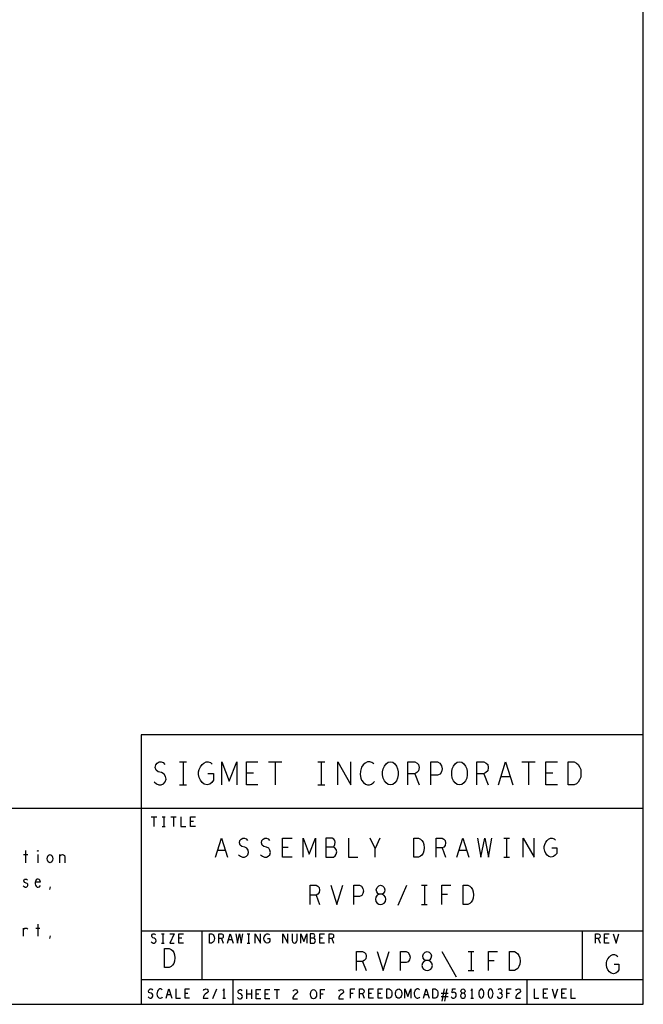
# Model space of a CAD drawing. Extents: x 179 to 509, y 207 to 417.
# Tile 11 of 14: x 458 to 509, y 207 to 288. Entities that reach past the tile are written whole.
import ezdxf

# ---------------------------------------------------------------- set-up
doc = ezdxf.new("R2010")
doc.units = 0
doc.layers.add('RVP8-IFD_G_bassy_art', color=2, linetype='CONTINUOUS')

msp = doc.modelspace()

# ---------------------------------------------------------------- linework, layer by layer
at = {"layer": 'RVP8-IFD_G_bassy_art'}
for points in [[(179.3, 207.35), (509.3, 207.35), (509.3, 417.35), (179.3, 417.35), (179.3, 207.35), (179.3, 207.35)], [(488.655, 225.25), (488.467, 225.281), (488.303, 225.407), (488.162, 225.595), (488.067, 225.814), (488.02, 226.065), (488.02, 226.315), (488.067, 226.566), (488.162, 226.785), (488.303, 226.973), (488.467, 227.099), (488.655, 227.13), (488.843, 227.099), (489.007, 226.973), (489.148, 226.785), (489.243, 226.566), (489.29, 226.315), (489.29, 226.065), (489.243, 225.814), (489.148, 225.595), (489.007, 225.407), (488.843, 225.281), (488.655, 225.25)], [(494.295, 225.25), (494.107, 225.281), (493.943, 225.407), (493.802, 225.595), (493.707, 225.814), (493.66, 226.065), (493.66, 226.315), (493.707, 226.566), (493.802, 226.785), (493.943, 226.973), (494.107, 227.099), (494.295, 227.13), (494.483, 227.099), (494.647, 226.973), (494.788, 226.785), (494.883, 226.566), (494.93, 226.315), (494.93, 226.065), (494.883, 225.814), (494.788, 225.595), (494.647, 225.407), (494.483, 225.281), (494.295, 225.25)], [(503.178, 225.25), (503.178, 227.13), (503.648, 227.13), (503.836, 227.036), (503.977, 226.911), (504.095, 226.723), (504.188, 226.503), (504.212, 226.19), (504.188, 225.877), (504.095, 225.657), (503.977, 225.469), (503.836, 225.344), (503.648, 225.25), (503.178, 225.25)], [(490.556, 219.35), (490.556, 220.91), (490.946, 220.91), (491.102, 220.832), (491.219, 220.728), (491.317, 220.572), (491.394, 220.39), (491.414, 220.13), (491.394, 219.87), (491.317, 219.688), (491.219, 219.532), (491.102, 219.428), (490.946, 219.35), (490.556, 219.35)], [(459.875, 219.833), (459.85, 219.85), (459.85, 219.883), (459.875, 219.9), (459.9, 219.883), (459.9, 219.85), (459.875, 219.833)], [(460.875, 218.9), (460.8, 218.917), (460.725, 218.983), (460.675, 219.1), (460.65, 219.233), (460.675, 219.367), (460.725, 219.483), (460.8, 219.55), (460.875, 219.567), (460.95, 219.55), (461.025, 219.483), (461.075, 219.367), (461.088, 219.233), (461.075, 219.1), (461.025, 218.983), (460.95, 218.917), (460.875, 218.9)], [(487.855, 215.5), (487.991, 215.526), (488.147, 215.604), (488.245, 215.734), (488.284, 215.916), (488.245, 216.098), (488.128, 216.254), (487.952, 216.332), (487.758, 216.332), (487.64, 216.384), (487.543, 216.514), (487.504, 216.696), (487.563, 216.878), (487.699, 217.008), (487.855, 217.06), (488.011, 217.008), (488.147, 216.878), (488.206, 216.696), (488.167, 216.514), (488.07, 216.384), (487.952, 216.332), (487.758, 216.332), (487.582, 216.254), (487.465, 216.098), (487.426, 215.916), (487.465, 215.734), (487.563, 215.604), (487.719, 215.526), (487.855, 215.5)], [(494.586, 215.5), (494.586, 217.06), (494.976, 217.06), (495.132, 216.982), (495.249, 216.878), (495.347, 216.722), (495.424, 216.54), (495.444, 216.28), (495.424, 216.02), (495.347, 215.838), (495.249, 215.682), (495.132, 215.578), (494.976, 215.5), (494.586, 215.5)], [(473.875, 212.35), (473.875, 213.1), (474.061, 213.1), (474.136, 213.062), (474.192, 213.012), (474.239, 212.938), (474.276, 212.85), (474.285, 212.725), (474.276, 212.6), (474.239, 212.512), (474.192, 212.437), (474.136, 212.387), (474.061, 212.35), (473.875, 212.35)], [(470.206, 210.35), (470.206, 211.91), (470.596, 211.91), (470.752, 211.832), (470.869, 211.728), (470.967, 211.572), (471.044, 211.39), (471.064, 211.13), (471.044, 210.87), (470.967, 210.688), (470.869, 210.532), (470.752, 210.428), (470.596, 210.35), (470.206, 210.35)], [(491.655, 210.1), (491.791, 210.126), (491.947, 210.204), (492.045, 210.334), (492.084, 210.516), (492.045, 210.698), (491.928, 210.854), (491.752, 210.932), (491.558, 210.932), (491.44, 210.984), (491.343, 211.114), (491.304, 211.296), (491.363, 211.478), (491.499, 211.608), (491.655, 211.66), (491.811, 211.608), (491.947, 211.478), (492.006, 211.296), (491.967, 211.114), (491.87, 210.984), (491.752, 210.932), (491.558, 210.932), (491.382, 210.854), (491.265, 210.698), (491.226, 210.516), (491.265, 210.334), (491.363, 210.204), (491.519, 210.126), (491.655, 210.1)], [(498.386, 210.1), (498.386, 211.66), (498.776, 211.66), (498.932, 211.582), (499.049, 211.478), (499.147, 211.322), (499.224, 211.14), (499.244, 210.88), (499.224, 210.62), (499.147, 210.438), (499.049, 210.282), (498.932, 210.178), (498.776, 210.1), (498.386, 210.1)], [(482.38, 207.8), (482.305, 207.812), (482.24, 207.862), (482.184, 207.937), (482.147, 208.025), (482.128, 208.125), (482.128, 208.225), (482.147, 208.325), (482.184, 208.413), (482.24, 208.487), (482.305, 208.538), (482.38, 208.55), (482.455, 208.538), (482.52, 208.487), (482.576, 208.413), (482.613, 208.325), (482.632, 208.225), (482.632, 208.125), (482.613, 208.025), (482.576, 207.937), (482.52, 207.862), (482.455, 207.812), (482.38, 207.8)], [(488.375, 207.85), (488.375, 208.6), (488.561, 208.6), (488.636, 208.562), (488.692, 208.512), (488.739, 208.438), (488.776, 208.35), (488.785, 208.225), (488.776, 208.1), (488.739, 208.012), (488.692, 207.937), (488.636, 207.887), (488.561, 207.85), (488.375, 207.85)], [(489.33, 207.85), (489.255, 207.862), (489.19, 207.912), (489.134, 207.987), (489.097, 208.075), (489.078, 208.175), (489.078, 208.275), (489.097, 208.375), (489.134, 208.463), (489.19, 208.537), (489.255, 208.588), (489.33, 208.6), (489.405, 208.588), (489.47, 208.537), (489.526, 208.463), (489.563, 208.375), (489.582, 208.275), (489.582, 208.175), (489.563, 208.075), (489.526, 207.987), (489.47, 207.912), (489.405, 207.862), (489.33, 207.85)], [(492.125, 207.85), (492.125, 208.6), (492.311, 208.6), (492.386, 208.562), (492.442, 208.512), (492.489, 208.438), (492.526, 208.35), (492.535, 208.225), (492.526, 208.1), (492.489, 208.012), (492.442, 207.937), (492.386, 207.887), (492.311, 207.85), (492.125, 207.85)], [(494.58, 207.85), (494.645, 207.862), (494.72, 207.9), (494.767, 207.962), (494.785, 208.05), (494.767, 208.137), (494.711, 208.212), (494.627, 208.25), (494.533, 208.25), (494.477, 208.275), (494.431, 208.337), (494.412, 208.425), (494.44, 208.512), (494.505, 208.575), (494.58, 208.6), (494.655, 208.575), (494.72, 208.512), (494.748, 208.425), (494.729, 208.337), (494.683, 208.275), (494.627, 208.25), (494.533, 208.25), (494.449, 208.212), (494.393, 208.137), (494.375, 208.05), (494.393, 207.962), (494.44, 207.9), (494.515, 207.862), (494.58, 207.85)], [(496.08, 208.6), (496.005, 208.575), (495.949, 208.512), (495.912, 208.438), (495.884, 208.337), (495.875, 208.225), (495.884, 208.112), (495.912, 208.012), (495.949, 207.937), (496.005, 207.875), (496.08, 207.85), (496.155, 207.875), (496.211, 207.937), (496.248, 208.012), (496.276, 208.112), (496.285, 208.225), (496.276, 208.337), (496.248, 208.438), (496.211, 208.512), (496.155, 208.575), (496.08, 208.6)], [(496.83, 208.6), (496.755, 208.575), (496.699, 208.512), (496.662, 208.438), (496.634, 208.337), (496.625, 208.225), (496.634, 208.112), (496.662, 208.012), (496.699, 207.937), (496.755, 207.875), (496.83, 207.85), (496.905, 207.875), (496.961, 207.937), (496.998, 208.012), (497.026, 208.112), (497.035, 208.225), (497.026, 208.337), (496.998, 208.438), (496.961, 208.512), (496.905, 208.575), (496.83, 208.6)]]:
    msp.add_lwpolyline(points, close=True, dxfattribs=at)
for points in [[(509.3, 229.35), (468.3, 229.35), (468.3, 207.35)], [(469.362, 225.501), (469.549, 225.344), (469.761, 225.25), (469.949, 225.25), (470.137, 225.344), (470.278, 225.501), (470.348, 225.72), (470.302, 225.939), (470.184, 226.127), (469.972, 226.253), (469.691, 226.315), (469.526, 226.441), (469.455, 226.66), (469.503, 226.879), (469.62, 227.036), (469.784, 227.13), (469.949, 227.13), (470.114, 227.067), (470.255, 226.911)], [(471.453, 227.13), (472.017, 227.13)], [(471.735, 227.13), (471.735, 225.25)], [(473.756, 226.19), (474.226, 226.19), (474.226, 225.626), (474.085, 225.438), (473.921, 225.313), (473.686, 225.25), (473.451, 225.313), (473.286, 225.438), (473.145, 225.626), (473.051, 225.845), (473.004, 226.096), (473.004, 226.315), (473.051, 226.503), (473.145, 226.723), (473.286, 226.911), (473.427, 227.036), (473.615, 227.13), (473.779, 227.13), (473.967, 227.067), (474.108, 226.942)], [(474.884, 225.25), (474.884, 227.13), (475.495, 225.563), (476.106, 227.13), (476.106, 225.25)], [(477.845, 225.25), (476.905, 225.25), (476.905, 227.13), (477.845, 227.13)], [(478.715, 227.13), (479.795, 227.13)], [(479.255, 227.13), (479.255, 225.25)], [(482.733, 227.13), (483.297, 227.13)], [(483.015, 227.13), (483.015, 225.25)], [(484.355, 225.25), (484.355, 227.13), (485.435, 225.25), (485.435, 227.13)], [(487.292, 226.973), (487.151, 227.067), (486.987, 227.13), (486.799, 227.13), (486.587, 227.036), (486.423, 226.879), (486.305, 226.691), (486.211, 226.378), (486.187, 226.096), (486.235, 225.814), (486.305, 225.626), (486.446, 225.438), (486.611, 225.313), (486.775, 225.25), (486.939, 225.25), (487.104, 225.313), (487.245, 225.407), (487.363, 225.532)], [(490.065, 225.25), (490.065, 227.13), (490.652, 227.13), (490.841, 227.036), (490.958, 226.911), (491.005, 226.66), (490.958, 226.409), (490.817, 226.253), (490.652, 226.159), (490.065, 226.159)], [(491.945, 225.25), (491.945, 227.13), (492.509, 227.13), (492.697, 227.036), (492.838, 226.817), (492.885, 226.566), (492.838, 226.315), (492.721, 226.127), (492.509, 226.033), (491.945, 226.033)], [(495.705, 225.25), (495.705, 227.13), (496.292, 227.13), (496.481, 227.036), (496.598, 226.911), (496.645, 226.66), (496.598, 226.409), (496.457, 226.253), (496.292, 226.159), (495.705, 226.159)], [(497.467, 225.25), (498.055, 227.13), (498.643, 225.25)], [(499.395, 227.13), (500.475, 227.13)], [(499.935, 227.13), (499.935, 225.25)], [(502.285, 225.25), (501.345, 225.25), (501.345, 227.13), (502.285, 227.13)], [(477.469, 226.221), (476.905, 226.221)], [(490.652, 226.159), (491.005, 225.25)], [(496.292, 226.159), (496.645, 225.25)], [(498.431, 225.908), (497.679, 225.908)], [(501.909, 226.221), (501.345, 226.221)], [(471.453, 225.25), (472.017, 225.25)], [(482.733, 225.25), (483.297, 225.25)], [(447.3, 223.35), (509.3, 223.35)], [(469.12, 222.65), (469.58, 222.65)], [(469.35, 222.65), (469.35, 221.85)], [(470.03, 222.65), (470.27, 222.65)], [(470.15, 222.65), (470.15, 221.85)], [(470.72, 222.65), (471.18, 222.65)], [(470.95, 222.65), (470.95, 221.85)], [(471.55, 222.65), (471.55, 221.85), (471.95, 221.85)], [(472.75, 221.85), (472.35, 221.85), (472.35, 222.65), (472.75, 222.65)], [(470.03, 221.85), (470.27, 221.85)], [(472.59, 222.263), (472.35, 222.263)], [(474.387, 219.35), (474.875, 220.91), (475.363, 219.35)], [(476.256, 219.558), (476.412, 219.428), (476.587, 219.35), (476.743, 219.35), (476.899, 219.428), (477.016, 219.558), (477.074, 219.74), (477.036, 219.922), (476.938, 220.078), (476.763, 220.182), (476.529, 220.234), (476.392, 220.338), (476.333, 220.52), (476.373, 220.702), (476.47, 220.832), (476.606, 220.91), (476.743, 220.91), (476.88, 220.858), (476.997, 220.728)], [(478.046, 219.558), (478.202, 219.428), (478.377, 219.35), (478.533, 219.35), (478.689, 219.428), (478.806, 219.558), (478.864, 219.74), (478.826, 219.922), (478.728, 220.078), (478.552, 220.182), (478.319, 220.234), (478.182, 220.338), (478.123, 220.52), (478.163, 220.702), (478.26, 220.832), (478.396, 220.91), (478.533, 220.91), (478.67, 220.858), (478.787, 220.728)], [(480.635, 219.35), (479.855, 219.35), (479.855, 220.91), (480.635, 220.91)], [(480.323, 220.156), (479.855, 220.156)], [(481.528, 219.35), (481.528, 220.91), (482.035, 219.61), (482.542, 220.91), (482.542, 219.35)], [(483.981, 220.182), (484.059, 220.26), (484.117, 220.39), (484.157, 220.572), (484.117, 220.728), (484.04, 220.832), (483.903, 220.91), (483.377, 220.91), (483.377, 219.35), (484.02, 219.35), (484.157, 219.454), (484.234, 219.61), (484.273, 219.792), (484.234, 219.974), (484.117, 220.13), (483.981, 220.182), (483.377, 220.182)], [(485.225, 220.91), (485.225, 219.35), (486.005, 219.35)], [(487.405, 219.35), (487.405, 220.052), (487.015, 220.91)], [(487.795, 220.91), (487.405, 220.052)], [(492.385, 219.35), (492.385, 220.91), (492.872, 220.91), (493.028, 220.832), (493.126, 220.728), (493.165, 220.52), (493.126, 220.312), (493.009, 220.182), (492.872, 220.104), (492.385, 220.104)], [(494.077, 219.35), (494.565, 220.91), (495.053, 219.35)], [(495.77, 220.91), (496.043, 219.35), (496.355, 220.91), (496.667, 219.35), (496.94, 220.91)], [(497.911, 220.91), (498.379, 220.91)], [(498.145, 220.91), (498.145, 219.35)], [(499.487, 219.35), (499.487, 220.91), (500.383, 219.35), (500.383, 220.91)], [(501.842, 220.13), (502.232, 220.13), (502.232, 219.662), (502.115, 219.506), (501.978, 219.402), (501.784, 219.35), (501.589, 219.402), (501.452, 219.506), (501.335, 219.662), (501.257, 219.844), (501.218, 220.052), (501.218, 220.234), (501.257, 220.39), (501.335, 220.572), (501.452, 220.728), (501.569, 220.832), (501.725, 220.91), (501.861, 220.91), (502.017, 220.858), (502.134, 220.754), (502.134, 220.754)], [(458.7, 219.567), (459.05, 219.567)], [(458.875, 219.9), (458.875, 218.9)], [(459.875, 219.567), (459.875, 218.9)], [(461.662, 218.9), (461.662, 219.567)], [(461.662, 219.4), (461.712, 219.483), (461.788, 219.55), (461.888, 219.567), (461.975, 219.55), (462.05, 219.483), (462.088, 219.367), (462.088, 218.9)], [(475.187, 219.896), (474.563, 219.896)], [(492.872, 220.104), (493.165, 219.35)], [(494.877, 219.896), (494.253, 219.896)], [(497.911, 219.35), (498.379, 219.35)], [(458.688, 217.017), (458.75, 216.95), (458.838, 216.9), (458.912, 216.9), (458.988, 216.933), (459.038, 216.983), (459.062, 217.05), (459.05, 217.15), (459, 217.2), (458.775, 217.3), (458.725, 217.417), (458.75, 217.5), (458.8, 217.55), (458.875, 217.567), (458.95, 217.55), (459.025, 217.5)], [(459.688, 217.35), (460.088, 217.35), (460.05, 217.467), (459.988, 217.533), (459.9, 217.567), (459.812, 217.55), (459.738, 217.5), (459.688, 217.383), (459.662, 217.283), (459.662, 217.183), (459.688, 217.083), (459.75, 216.983), (459.825, 216.917), (459.912, 216.9), (460, 216.933), (460.088, 217.033)], [(460.85, 216.717), (460.9, 216.933)], [(482.095, 215.5), (482.095, 217.06), (482.583, 217.06), (482.739, 216.982), (482.836, 216.878), (482.875, 216.67), (482.836, 216.462), (482.719, 216.332), (482.583, 216.254), (482.095, 216.254)], [(483.787, 217.06), (484.275, 215.5), (484.763, 217.06)], [(485.675, 215.5), (485.675, 217.06), (486.143, 217.06), (486.299, 216.982), (486.416, 216.8), (486.455, 216.592), (486.416, 216.384), (486.318, 216.228), (486.143, 216.15), (485.675, 216.15)], [(489.294, 215.448), (489.996, 217.06)], [(491.201, 217.06), (491.669, 217.06)], [(491.435, 217.06), (491.435, 215.5)], [(492.854, 215.5), (492.854, 217.06), (493.596, 217.06)], [(482.583, 216.254), (482.875, 215.5)], [(493.322, 216.306), (492.854, 216.306)], [(491.201, 215.5), (491.669, 215.5)], [(459.875, 213.9), (459.875, 212.9)], [(458.7, 212.9), (458.7, 213.567)], [(458.7, 213.433), (458.762, 213.5), (458.825, 213.55), (458.912, 213.567), (458.975, 213.55), (459.05, 213.5)], [(459.7, 213.567), (460.05, 213.567)], [(460.85, 212.717), (460.9, 212.933)], [(468.3, 213.35), (509.3, 213.35)], [(469.134, 212.45), (469.209, 212.387), (469.293, 212.35), (469.367, 212.35), (469.442, 212.387), (469.498, 212.45), (469.526, 212.538), (469.507, 212.625), (469.461, 212.7), (469.377, 212.75), (469.265, 212.775), (469.199, 212.825), (469.171, 212.912), (469.19, 213), (469.237, 213.062), (469.302, 213.1), (469.367, 213.1), (469.433, 213.075), (469.489, 213.012)], [(469.968, 213.1), (470.192, 213.1)], [(470.08, 213.1), (470.08, 212.35)], [(470.653, 213.1), (471.007, 213.1), (470.653, 212.35), (471.007, 212.35)], [(471.767, 212.35), (471.393, 212.35), (471.393, 213.1), (471.767, 213.1)], [(473.3, 209.35), (473.3, 213.35), (473.3, 213.35)], [(474.643, 212.35), (474.643, 213.1), (474.877, 213.1), (474.951, 213.062), (474.998, 213.012), (475.017, 212.912), (474.998, 212.812), (474.942, 212.75), (474.877, 212.712), (474.643, 212.712)], [(475.347, 212.35), (475.58, 213.1), (475.813, 212.35)], [(476.05, 213.1), (476.181, 212.35), (476.33, 213.1), (476.479, 212.35), (476.61, 213.1)], [(476.968, 213.1), (477.192, 213.1)], [(477.08, 213.1), (477.08, 212.35)], [(477.615, 212.35), (477.615, 213.1), (478.045, 212.35), (478.045, 213.1)], [(478.636, 212.725), (478.823, 212.725), (478.823, 212.5), (478.767, 212.425), (478.701, 212.375), (478.608, 212.35), (478.515, 212.375), (478.449, 212.425), (478.393, 212.5), (478.356, 212.588), (478.337, 212.688), (478.337, 212.775), (478.356, 212.85), (478.393, 212.938), (478.449, 213.012), (478.505, 213.062), (478.58, 213.1), (478.645, 213.1), (478.72, 213.075), (478.776, 213.025)], [(479.865, 212.35), (479.865, 213.1), (480.295, 212.35), (480.295, 213.1)], [(480.625, 213.1), (480.625, 212.562), (480.662, 212.45), (480.737, 212.375), (480.83, 212.35), (480.923, 212.375), (480.998, 212.45), (481.035, 212.562), (481.035, 213.1)], [(481.337, 212.35), (481.337, 213.1), (481.58, 212.475), (481.823, 213.1), (481.823, 212.35)], [(482.405, 212.75), (482.442, 212.788), (482.47, 212.85), (482.489, 212.938), (482.47, 213.012), (482.433, 213.062), (482.367, 213.1), (482.115, 213.1), (482.115, 212.35), (482.423, 212.35), (482.489, 212.4), (482.526, 212.475), (482.545, 212.562), (482.526, 212.65), (482.47, 212.725), (482.405, 212.75), (482.115, 212.75)], [(483.267, 212.35), (482.893, 212.35), (482.893, 213.1), (483.267, 213.1)], [(483.643, 212.35), (483.643, 213.1), (483.877, 213.1), (483.951, 213.062), (483.998, 213.012), (484.017, 212.912), (483.998, 212.812), (483.942, 212.75), (483.877, 212.712), (483.643, 212.712)], [(504.3, 213.35), (504.3, 209.35)], [(505.393, 212.35), (505.393, 213.1), (505.627, 213.1), (505.701, 213.062), (505.748, 213.012), (505.767, 212.912), (505.748, 212.812), (505.692, 212.75), (505.627, 212.712), (505.393, 212.712)], [(506.517, 212.35), (506.143, 212.35), (506.143, 213.1), (506.517, 213.1)], [(506.847, 213.1), (507.08, 212.35), (507.313, 213.1)], [(469.968, 212.35), (470.192, 212.35)], [(471.617, 212.738), (471.393, 212.738), (471.393, 212.738)], [(474.877, 212.712), (475.017, 212.35)], [(475.729, 212.612), (475.431, 212.612)], [(476.968, 212.35), (477.192, 212.35)], [(483.117, 212.738), (482.893, 212.738)], [(483.877, 212.712), (484.017, 212.35)], [(505.627, 212.712), (505.767, 212.35)], [(506.367, 212.738), (506.143, 212.738)], [(485.895, 210.1), (485.895, 211.66), (486.382, 211.66), (486.538, 211.582), (486.636, 211.478), (486.675, 211.27), (486.636, 211.062), (486.519, 210.932), (486.382, 210.854), (485.895, 210.854)], [(487.587, 211.66), (488.075, 210.1), (488.563, 211.66)], [(489.475, 210.1), (489.475, 211.66), (489.943, 211.66), (490.099, 211.582), (490.216, 211.4), (490.255, 211.192), (490.216, 210.984), (490.118, 210.828), (489.943, 210.75), (489.475, 210.75)], [(492.86, 211.66), (494.03, 209.58)], [(495.001, 211.66), (495.469, 211.66)], [(495.235, 211.66), (495.235, 210.1)], [(496.654, 210.1), (496.654, 211.66), (497.396, 211.66)], [(506.917, 210.63), (507.307, 210.63), (507.307, 210.162), (507.19, 210.006), (507.054, 209.902), (506.859, 209.85), (506.664, 209.902), (506.527, 210.006), (506.41, 210.162), (506.332, 210.344), (506.293, 210.552), (506.293, 210.734), (506.332, 210.89), (506.41, 211.072), (506.527, 211.228), (506.644, 211.332), (506.8, 211.41), (506.936, 211.41), (507.092, 211.358), (507.209, 211.254)], [(486.382, 210.854), (486.675, 210.1)], [(497.123, 210.906), (496.654, 210.906)], [(495.001, 210.1), (495.469, 210.1)], [(509.3, 209.35), (468.3, 209.35)], [(475.8, 209.35), (475.8, 207.35)], [(499.8, 209.35), (499.8, 207.35)], [(468.884, 207.95), (468.959, 207.887), (469.043, 207.85), (469.117, 207.85), (469.192, 207.887), (469.248, 207.95), (469.276, 208.038), (469.257, 208.125), (469.211, 208.2), (469.127, 208.25), (469.015, 208.275), (468.949, 208.325), (468.921, 208.412), (468.94, 208.5), (468.987, 208.562), (469.052, 208.6), (469.117, 208.6), (469.183, 208.575), (469.239, 208.512)], [(470.035, 208.537), (469.979, 208.575), (469.914, 208.6), (469.839, 208.6), (469.755, 208.562), (469.69, 208.5), (469.643, 208.425), (469.606, 208.3), (469.597, 208.188), (469.615, 208.075), (469.643, 208), (469.699, 207.925), (469.765, 207.875), (469.83, 207.85), (469.895, 207.85), (469.961, 207.875), (470.017, 207.912), (470.063, 207.962)], [(470.347, 207.85), (470.58, 208.6), (470.813, 207.85)], [(470.729, 208.112), (470.431, 208.112)], [(471.143, 208.6), (471.143, 207.85), (471.517, 207.85)], [(472.267, 207.85), (471.893, 207.85), (471.893, 208.6), (472.267, 208.6)], [(472.117, 208.238), (471.893, 208.238)], [(473.403, 208.475), (473.459, 208.55), (473.524, 208.588), (473.599, 208.6), (473.692, 208.575), (473.757, 208.512), (473.776, 208.438), (473.767, 208.362), (473.729, 208.3), (473.543, 208.175), (473.459, 208.088), (473.403, 207.962), (473.384, 207.85), (473.776, 207.85)], [(474.162, 207.825), (474.498, 208.6)], [(475.08, 207.85), (475.08, 208.6), (474.968, 208.45)], [(476.184, 207.9), (476.259, 207.837), (476.343, 207.8), (476.417, 207.8), (476.492, 207.837), (476.548, 207.9), (476.576, 207.988), (476.557, 208.075), (476.511, 208.15), (476.427, 208.2), (476.315, 208.225), (476.249, 208.275), (476.221, 208.362), (476.24, 208.45), (476.287, 208.512), (476.352, 208.55), (476.417, 208.55), (476.483, 208.525), (476.539, 208.462)], [(476.934, 207.8), (476.934, 208.55)], [(477.326, 208.175), (476.934, 208.175)], [(477.326, 208.55), (477.326, 207.8)], [(478.067, 207.8), (477.693, 207.8), (477.693, 208.55), (478.067, 208.55)], [(477.917, 208.188), (477.693, 208.188)], [(478.817, 207.8), (478.443, 207.8), (478.443, 208.55), (478.817, 208.55)], [(478.667, 208.188), (478.443, 208.188)], [(479.165, 208.55), (479.595, 208.55)], [(479.38, 208.55), (479.38, 207.8)], [(480.703, 208.425), (480.759, 208.5), (480.824, 208.538), (480.899, 208.55), (480.992, 208.525), (481.057, 208.462), (481.076, 208.388), (481.067, 208.312), (481.029, 208.25), (480.843, 208.125), (480.759, 208.038), (480.703, 207.912), (480.684, 207.8), (481.076, 207.8)], [(482.953, 207.8), (482.953, 208.55), (483.307, 208.55)], [(483.177, 208.188), (482.953, 208.188)], [(484.453, 208.425), (484.509, 208.5), (484.574, 208.538), (484.649, 208.55), (484.742, 208.525), (484.807, 208.462), (484.826, 208.388), (484.817, 208.312), (484.779, 208.25), (484.593, 208.125), (484.509, 208.038), (484.453, 207.912), (484.434, 207.8), (484.826, 207.8)], [(485.403, 207.85), (485.403, 208.6), (485.757, 208.6)], [(485.627, 208.238), (485.403, 208.238)], [(486.143, 207.85), (486.143, 208.6), (486.377, 208.6), (486.451, 208.562), (486.498, 208.512), (486.517, 208.412), (486.498, 208.312), (486.442, 208.25), (486.377, 208.212), (486.143, 208.212)], [(486.377, 208.212), (486.517, 207.85)], [(487.267, 207.85), (486.893, 207.85), (486.893, 208.6), (487.267, 208.6)], [(487.117, 208.238), (486.893, 208.238)], [(488.017, 207.85), (487.643, 207.85), (487.643, 208.6), (488.017, 208.6)], [(487.867, 208.238), (487.643, 208.238)], [(489.837, 207.85), (489.837, 208.6), (490.08, 207.975), (490.323, 208.6), (490.323, 207.85)], [(491.035, 208.537), (490.979, 208.575), (490.914, 208.6), (490.839, 208.6), (490.755, 208.562), (490.69, 208.5), (490.643, 208.425), (490.606, 208.3), (490.597, 208.188), (490.615, 208.075), (490.643, 208), (490.699, 207.925), (490.765, 207.875), (490.83, 207.85), (490.895, 207.85), (490.961, 207.875), (491.017, 207.912), (491.063, 207.962)], [(491.347, 207.85), (491.58, 208.6), (491.813, 207.85)], [(491.729, 208.112), (491.431, 208.112)], [(493.36, 208.225), (492.8, 208.225)], [(492.893, 207.6), (493.08, 208.6)], [(493.267, 208.6), (493.08, 207.6)], [(493.625, 207.962), (493.681, 207.9), (493.746, 207.862), (493.83, 207.85), (493.914, 207.875), (493.979, 207.925), (494.026, 208.012), (494.035, 208.112), (494.017, 208.212), (493.97, 208.275), (493.905, 208.325), (493.839, 208.337), (493.774, 208.325), (493.69, 208.275), (493.718, 208.6), (493.97, 208.6)], [(495.33, 207.85), (495.33, 208.6), (495.218, 208.45)], [(497.375, 208), (497.431, 207.912), (497.505, 207.862), (497.589, 207.85), (497.664, 207.862), (497.739, 207.925), (497.785, 208), (497.795, 208.075), (497.776, 208.162), (497.711, 208.225), (497.645, 208.25), (497.561, 208.25)], [(497.645, 208.25), (497.701, 208.288), (497.748, 208.35), (497.767, 208.425), (497.748, 208.5), (497.701, 208.562), (497.617, 208.6), (497.533, 208.588), (497.449, 208.537)], [(498.153, 207.85), (498.153, 208.6), (498.507, 208.6)], [(498.377, 208.238), (498.153, 208.238)], [(498.903, 208.475), (498.959, 208.55), (499.024, 208.588), (499.099, 208.6), (499.192, 208.575), (499.257, 208.512), (499.276, 208.438), (499.267, 208.362), (499.229, 208.3), (499.043, 208.175), (498.959, 208.088), (498.903, 207.962), (498.884, 207.85), (499.276, 207.85)], [(500.393, 208.6), (500.393, 207.85), (500.767, 207.85)], [(501.517, 207.85), (501.143, 207.85), (501.143, 208.6), (501.517, 208.6)], [(501.367, 208.238), (501.143, 208.238)], [(501.847, 208.6), (502.08, 207.85), (502.313, 208.6)], [(503.017, 207.85), (502.643, 207.85), (502.643, 208.6), (503.017, 208.6)], [(502.867, 208.238), (502.643, 208.238)], [(503.393, 208.6), (503.393, 207.85), (503.767, 207.85)], [(474.968, 207.85), (475.192, 207.85)], [(492.8, 207.975), (493.36, 207.975)], [(495.218, 207.85), (495.442, 207.85)]]:
    msp.add_lwpolyline(points, dxfattribs=at)

doc.saveas('drawing.dxf')
